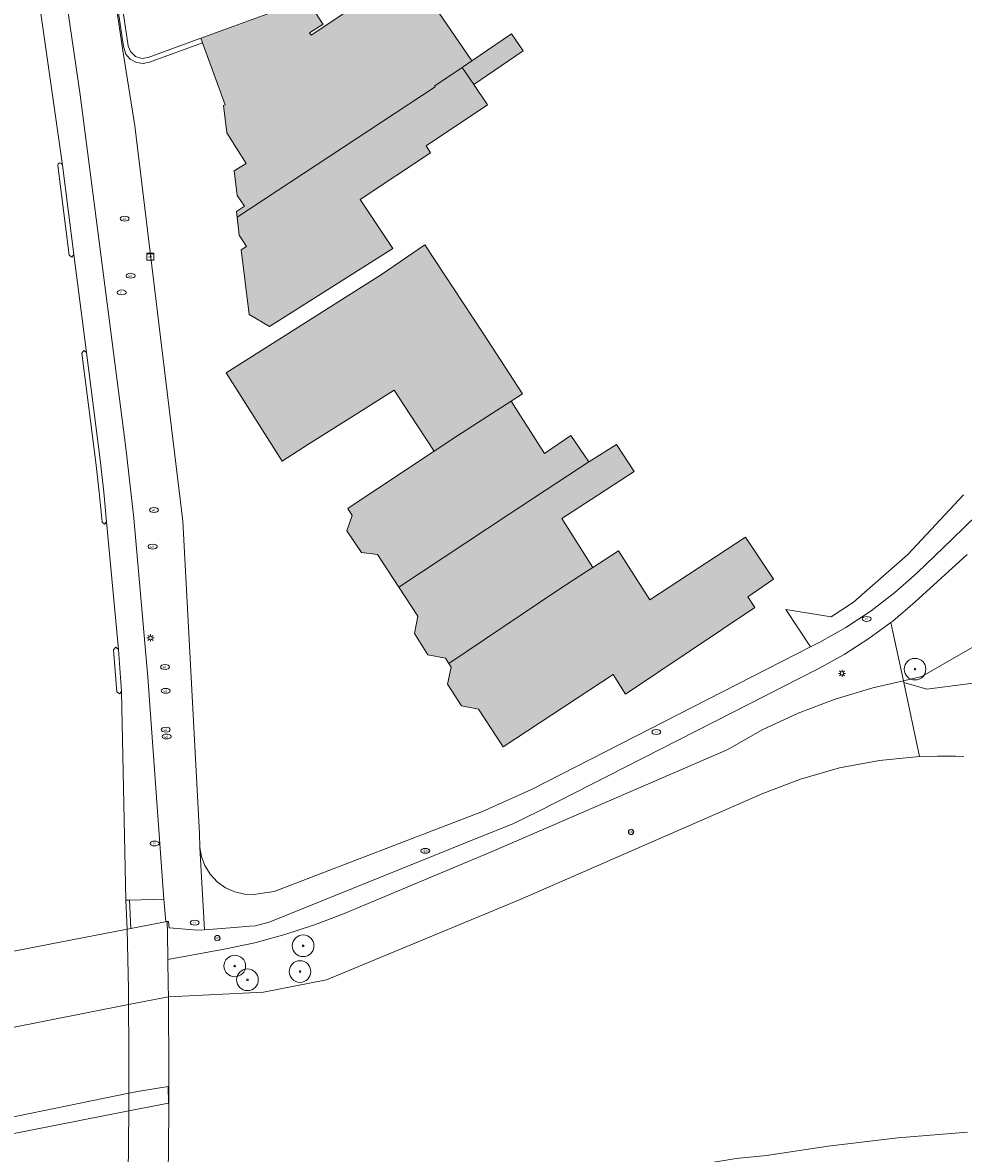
# Model space of a CAD drawing. Header units: metres. Extents: x 196496 to 197479, y 355139 to 356324.
# Tile 32 of 144: x 197096 to 197161, y 355285 to 355363. Entities that reach past the tile are written whole.
import ezdxf
from ezdxf.enums import TextEntityAlignment as Align

# ---------------------------------------------------------------- set-up
doc = ezdxf.new("R2010")
doc.units = ezdxf.units.M
doc.layers.get('0').update_dxf_attribs({"color": 252, "lineweight": 18})
for name, color, linetype, lineweight in [('B-WE-GR-BOOM-S', 252, 'Continuous', 18), ('B-WE-GR-GRAS-GV', 252, 'Continuous', 18), ('B-WE-GW-TALUD_KRUIN-G', 252, 'Continuous', 18), ('B-WE-IE-MEUBILAIR-S', 252, 'Continuous', 18), ('B-WE-IE-TERREINAFSCHEIDING_KUNSTMATIG_MUUR-GV', 252, 'Continuous', 18), ('B-WE-KW-KUNSTWERK_DEK-GV', 252, 'Continuous', 18), ('B-WE-KW-KUNSTWERK_PIJLER-GV', 252, 'Continuous', 18), ('B-WE-OG-BEBOUWING-GV', 252, 'Continuous', 18), ('B-WE-OG-TERREIN_ERF-GV', 252, 'Continuous', 18), ('B-WE-OG-TERREIN_OEVER-GV', 252, 'Continuous', 18), ('B-WE-OG-WATER_RIVIER-GV', 252, 'Continuous', 18), ('B-WE-VH-GESLOTENVERHARDING_ASFALT-GV', 252, 'Continuous', 18), ('B-WE-VH-OPENVERHARDING_BETONELEMENT-GV', 252, 'Continuous', 18), ('B-WE-VH-OPENVERHARDING_TEGEL-GV', 252, 'Continuous', 18)]:
    doc.layers.add(name, color=color, linetype=linetype, lineweight=lineweight)
doc.layers.add('X-XX-AL-PRESENTATIE_GEBOUW3-V', color=7, linetype='Continuous', lineweight=18, true_color=0xf0f0f0)
doc.styles.add('NLCS-ISO', font='NLCS-ISO.ttf')

# ---------------------------------------------------------------- blocks, each defined once
blk = doc.blocks.new('SIE-MEUBILAIR_KAST_ELEKTRA-SO')
for points in [[(-1, 1), (1, 1), (1, 0.84), (-1, 0.84)], [(-1, 0.76), (1, 0.76), (1, -1), (-1, -1)]]:
    blk.add_lwpolyline(points, close=True)
at = {"style": 'NLCS-ISO'}
blk.add_text('et', height=0.75, dxfattribs=at).set_placement((0, 0), align=Align.MIDDLE_CENTER)
blk = doc.blocks.new('SIE-MEUBILAIR_PAAL_VERKEERSBORD-SO')
blk.add_circle((0, 0), 0.75)
at = {"style": 'NLCS-ISO'}
blk.add_text('vb', height=0.75, dxfattribs=at).set_placement((0, 0.07), align=Align.MIDDLE_CENTER)
blk = doc.blocks.new('SIE-MEUBILAIR_PAAL_LICHTMAST-SO')
for points in [[(-0.62, 0), (-1, 0)], [(-0.71, 0.71), (-0.44, 0.44)], [(0, 1), (0, 0.62)], [(0.44, 0.44), (0.71, 0.71)], [(1, 0), (0.62, 0)], [(-0.71, -0.71), (-0.44, -0.44)], [(0, -0.62), (0, -1)], [(0.44, -0.44), (0.71, -0.71)]]:
    blk.add_lwpolyline(points)
blk.add_circle((0, 0), 0.5)
blk = doc.blocks.new('SIE-MEUBILAIR_PUT_WATERLEIDINGPUT-SO')
blk.add_ellipse((0, 0), major_axis=(1.25, 0), ratio=0.54)
at = {"style": 'NLCS-ISO'}
blk.add_text('wl', height=0.75, dxfattribs=at).set_placement((-0.14, 0), align=Align.MIDDLE_CENTER)
blk = doc.blocks.new('SIE-MEUBILAIR_PUT_RIOOLPUT-SO')
blk.add_ellipse((0, 0), major_axis=(1.25, 0), ratio=0.54)
at = {"style": 'NLCS-ISO'}
blk.add_text('ri', height=0.75, dxfattribs=at).set_placement((-0.04, 0.07), align=Align.MIDDLE_CENTER)
blk = doc.blocks.new('SIE-MEUBILAIR_PUT_GASPUT-SO')
blk.add_ellipse((0, 0), major_axis=(1.25, 0), ratio=0.54)
at = {"style": 'NLCS-ISO'}
blk.add_text('gas ', height=0.75, dxfattribs=at).set_placement((0.53, 0.16), align=Align.MIDDLE_CENTER)
blk = doc.blocks.new('SGR-BOOM_GBKN-SO')
at = {"color": 0, "linetype": 'ByBlock', "lineweight": 18}
for radius in [3, 0.225]:
    blk.add_circle((0, 0), radius, dxfattribs=at)

msp = doc.modelspace()

# ---------------------------------------------------------------- hatches: boundary and pattern name
at = {"layer": 'X-XX-AL-PRESENTATIE_GEBOUW3-V'}
for points in [[(197108.116, 355361.646), (197109.671, 355357.359), (197109.558, 355357.305), (197109.786, 355355.41), (197111.143, 355353.278), (197110.312, 355352.784), (197110.509, 355351.063), (197111.012, 355350.325), (197110.461, 355349.949), (197110.508, 355349.557), (197124.235, 355358.609), (197124.198, 355358.665), (197126.094, 355359.938), (197126.775, 355360.395), (197122.456, 355366.729), (197115.632, 355362.19), (197115.52, 355362.346), (197116.459, 355362.945), (197116.336, 355363.139), (197115.36, 355364.676), (197107.998, 355361.972), (197108, 355361.966)], [(197126.903, 355358.753), (197130.327, 355361.089), (197129.521, 355362.269), (197126.775, 355360.395), (197126.094, 355359.938)], [(197110.508, 355349.557), (197110.657, 355348.311), (197111.148, 355347.534), (197110.778, 355347.298), (197111.331, 355342.822), (197112.762, 355341.986), (197121.294, 355347.395), (197119.037, 355350.79), (197123.918, 355354.034), (197123.609, 355354.508), (197127.851, 355357.362), (197126.903, 355358.753), (197126.094, 355359.938), (197124.198, 355358.665), (197124.235, 355358.609)], [(197122.482, 355335.903), (197124.156, 355333.331), (197125.809, 355334.429), (197129.488, 355336.814), (197130.273, 355337.323), (197127.543, 355341.534), (197123.506, 355347.636), (197120.512, 355345.579), (197109.749, 355338.763), (197113.617, 355332.654), (197115.461, 355333.822), (197119.313, 355336.261), (197121.392, 355337.578)], [(197124.156, 355333.331), (197118.351, 355329.473), (197118.176, 355329.357), (197118.487, 355328.889), (197118.119, 355327.813), (197119.122, 355326.305), (197120.243, 355326.183), (197121.716, 355323.904), (197129.354, 355328.961), (197132.657, 355331.148), (197134.884, 355332.608), (197133.641, 355334.431), (197131.814, 355333.173), (197129.488, 355336.814), (197125.809, 355334.429)], [(197134.884, 355332.608), (197132.657, 355331.148), (197129.354, 355328.961), (197121.716, 355323.904), (197123.018, 355321.891), (197122.8, 355320.696), (197123.723, 355319.215), (197124.942, 355318.984), (197125.171, 355318.619), (197132.72, 355323.708), (197134.791, 355325.035), (197135.154, 355325.272), (197132.996, 355328.658), (197135.05, 355329.996), (197138.022, 355331.931), (197136.795, 355333.811)], [(197125.171, 355318.619), (197125.331, 355318.364), (197125.093, 355317.173), (197126.061, 355315.674), (197127.222, 355315.442), (197128.942, 355312.844), (197136.576, 355317.846), (197137.43, 355316.482), (197146.382, 355322.495), (197145.888, 355323.231), (197147.667, 355324.474), (197145.738, 355327.377), (197139.101, 355323.034), (197136.941, 355326.432), (197135.154, 355325.272), (197134.791, 355325.035), (197132.72, 355323.708)]]:
    msp.add_hatch(color=256, dxfattribs=at).paths.add_polyline_path(points)

# ---------------------------------------------------------------- linework, layer by layer
at = {"layer": 'B-WE-GR-GRAS-GV', "flags": 128}
msp.add_lwpolyline([(197105.659, 355300.722), (197105.676, 355299.911), (197105.708, 355298.099), (197109.616, 355298.811), (197111.726, 355299.255), (197113.812, 355299.814), (197115.864, 355300.485), (197117.874, 355301.266), (197128.337, 355305.658), (197144.516, 355312.658), (197146.895, 355314.006), (197149.376, 355315.174), (197151.938, 355316.15), (197154.56, 355316.926), (197156.675, 355317.421), (197155.95, 355320.81), (197155.807, 355321.461), (197154.292, 355320.338), (197152.565, 355319.228), (197150.772, 355318.238), (197131.424, 355308.372), (197129.569, 355307.465), (197127.642, 355306.723), (197112.724, 355300.675), (197111.785, 355300.421), (197111.368, 355300.39), (197110.332, 355300.313), (197108.253, 355300.158), (197107.738, 355300.12), (197105.792, 355300.284), (197105.756, 355300.717)], close=True, dxfattribs=at)
msp.add_lwpolyline([(197162.798, 355320.515), (197157.954, 355317.721), (197156.675, 355317.421), (197156.702, 355317.294), (197158.291, 355316.824), (197161.693, 355317.285)], dxfattribs=at)
at = {"layer": 'B-WE-GW-TALUD_KRUIN-G', "flags": 128}
msp.add_lwpolyline([(197207.676, 355315.412), (197207.021, 355315.65), (197206.167, 355316.175), (197205.448, 355316.844), (197205.17, 355317.114), (197204.853, 355317.338), (197196.216, 355322.493), (197195.523, 355322.776), (197194.778, 355322.841), (197194.414, 355322.792), (197194.062, 355322.689), (197191.253, 355321.637), (197190.668, 355321.496), (197190.066, 355321.499), (197184.432, 355322.217), (197182.653, 355322.205), (197176.022, 355324.071), (197175.482, 355324.161), (197174.936, 355324.131), (197168.996, 355323.14), (197162.798, 355320.515), (197157.954, 355317.721), (197156.675, 355317.421)], dxfattribs=at)
at = {"layer": 'B-WE-IE-TERREINAFSCHEIDING_KUNSTMATIG_MUUR-GV', "flags": 128}
msp.add_lwpolyline([(197108.116, 355361.646), (197108, 355361.966), (197104.339, 355360.627), (197103.912, 355360.567), (197103.457, 355360.71), (197103.114, 355361.041), (197102.963, 355361.445), (197102.615, 355363.78), (197102.735, 355363.784), (197102.672, 355364.3), (197102.14, 355364.204), (197102.212, 355363.72), (197102.278, 355363.73), (197102.627, 355361.395), (197102.799, 355360.866), (197103.101, 355360.527), (197103.523, 355360.295), (197104, 355360.222), (197104.446, 355360.306)], close=True, dxfattribs=at)
at = {"layer": 'B-WE-KW-KUNSTWERK_DEK-GV', "flags": 128}
msp.add_lwpolyline([(197105.732, 355283.075), (197105.771, 355287.486), (197105.771, 355291.898), (197105.76, 355293.704), (197105.744, 355295.51), (197105.734, 355296.324), (197105.708, 355298.099), (197105.676, 355299.911), (197105.659, 355300.722), (197103.148, 355300.235), (197102.888, 355300.185), (197094.423, 355298.543), (197094.092, 355298.479), (197092.21, 355298.114), (197091.624, 355298), (197091.648, 355295.993), (197091.686, 355292.734), (197091.697, 355291.489), (197091.692, 355286.506), (197091.684, 355285.354), (197091.68, 355284.973), (197091.567, 355278.415)], dxfattribs=at)
at = {"layer": 'B-WE-KW-KUNSTWERK_PIJLER-GV', "flags": 128}
msp.add_lwpolyline([(197094.458, 355285.904), (197102.997, 355287.588), (197105.748, 355288.125), (197105.739, 355289.288), (197103.75, 355288.964), (197103.002, 355288.812), (197094.467, 355287.071), (197091.692, 355286.506), (197091.64, 355286.495), (197091.677, 355285.353), (197091.684, 355285.354)], close=True, dxfattribs=at)
at = {"layer": 'B-WE-OG-BEBOUWING-GV', "flags": 128}
for points in [[(197108.116, 355361.646), (197109.671, 355357.359), (197109.558, 355357.305), (197109.786, 355355.41), (197111.143, 355353.278), (197110.312, 355352.784), (197110.509, 355351.063), (197111.012, 355350.325), (197110.461, 355349.949), (197110.508, 355349.557), (197124.235, 355358.609), (197124.198, 355358.665), (197126.094, 355359.938), (197126.775, 355360.395), (197122.456, 355366.729), (197115.632, 355362.19), (197115.52, 355362.346), (197116.459, 355362.945), (197116.336, 355363.139), (197115.36, 355364.676), (197107.998, 355361.972), (197108, 355361.966)], [(197126.903, 355358.753), (197130.327, 355361.089), (197129.521, 355362.269), (197126.775, 355360.395), (197126.094, 355359.938)], [(197110.508, 355349.557), (197110.657, 355348.311), (197111.148, 355347.534), (197110.778, 355347.298), (197111.331, 355342.822), (197112.762, 355341.986), (197121.294, 355347.395), (197119.037, 355350.79), (197123.918, 355354.034), (197123.609, 355354.508), (197127.851, 355357.362), (197126.903, 355358.753), (197126.094, 355359.938), (197124.198, 355358.665), (197124.235, 355358.609)], [(197122.482, 355335.903), (197124.156, 355333.331), (197125.809, 355334.429), (197129.488, 355336.814), (197130.273, 355337.323), (197127.543, 355341.534), (197123.506, 355347.636), (197120.512, 355345.579), (197109.749, 355338.763), (197113.617, 355332.654), (197115.461, 355333.822), (197119.313, 355336.261), (197121.392, 355337.578)], [(197124.156, 355333.331), (197118.351, 355329.473), (197118.176, 355329.357), (197118.487, 355328.889), (197118.119, 355327.813), (197119.122, 355326.305), (197120.243, 355326.183), (197121.716, 355323.904), (197129.354, 355328.961), (197132.657, 355331.148), (197134.884, 355332.608), (197133.641, 355334.431), (197131.814, 355333.173), (197129.488, 355336.814), (197125.809, 355334.429)], [(197134.884, 355332.608), (197132.657, 355331.148), (197129.354, 355328.961), (197121.716, 355323.904), (197123.018, 355321.891), (197122.8, 355320.696), (197123.723, 355319.215), (197124.942, 355318.984), (197125.171, 355318.619), (197132.72, 355323.708), (197134.791, 355325.035), (197135.154, 355325.272), (197132.996, 355328.658), (197135.05, 355329.996), (197138.022, 355331.931), (197136.795, 355333.811)], [(197125.171, 355318.619), (197125.331, 355318.364), (197125.093, 355317.173), (197126.061, 355315.674), (197127.222, 355315.442), (197128.942, 355312.844), (197136.576, 355317.846), (197137.43, 355316.482), (197146.382, 355322.495), (197145.888, 355323.231), (197147.667, 355324.474), (197145.738, 355327.377), (197139.101, 355323.034), (197136.941, 355326.432), (197135.154, 355325.272), (197134.791, 355325.035), (197132.72, 355323.708)]]:
    msp.add_lwpolyline(points, close=True, dxfattribs=at)
at = {"layer": 'B-WE-OG-TERREIN_ERF-GV', "flags": 128}
for points in [[(197098.034, 355392.119), (197102.562, 355361.266), (197103.417, 355355.886), (197106.747, 355328.491), (197107.901, 355306.823), (197107.928, 355305.864), (197108.04, 355305.235), (197108.277, 355304.603), (197108.644, 355304.006), (197109.131, 355303.482), (197109.712, 355303.065), (197110.35, 355302.776), (197111.007, 355302.62), (197111.645, 355302.588), (197113.079, 355302.804), (197127.499, 355308.36), (197130.953, 355309.904), (197150.231, 355319.766), (197150.88, 355320.098), (197152.695, 355321.111), (197154.435, 355322.257), (197156.087, 355323.528), (197157.637, 355324.913), (197160.061, 355327.241), (197169.559, 355336.484)], [(197098.034, 355392.119), (197102.562, 355361.266), (197103.417, 355355.886), (197106.747, 355328.491), (197107.901, 355306.823), (197107.928, 355305.864), (197108.04, 355305.235), (197108.277, 355304.603), (197108.644, 355304.006), (197109.131, 355303.482), (197109.712, 355303.065), (197110.35, 355302.776), (197111.007, 355302.62), (197111.645, 355302.588), (197113.079, 355302.804), (197127.499, 355308.36), (197130.953, 355309.904), (197150.231, 355319.766), (197148.524, 355322.353), (197151.675, 355321.853), (197153.219, 355322.871), (197156.993, 355326.181), (197160.837, 355330.316)], [(197116.336, 355363.139), (197116.459, 355362.945), (197115.52, 355362.346), (197115.632, 355362.19), (197122.456, 355366.729), (197126.775, 355360.395), (197129.521, 355362.269), (197130.327, 355361.089), (197126.903, 355358.753), (197127.851, 355357.362), (197123.609, 355354.508), (197123.918, 355354.034), (197119.037, 355350.79), (197121.294, 355347.395), (197112.762, 355341.986), (197111.331, 355342.822), (197110.778, 355347.298), (197111.148, 355347.534), (197110.657, 355348.311), (197110.508, 355349.557), (197110.461, 355349.949), (197111.012, 355350.325), (197110.509, 355351.063), (197110.312, 355352.784), (197111.143, 355353.278), (197109.786, 355355.41), (197109.558, 355357.305), (197109.671, 355357.359), (197108.116, 355361.646), (197104.446, 355360.306), (197104, 355360.222), (197103.523, 355360.295), (197103.101, 355360.527), (197102.799, 355360.866), (197102.627, 355361.395), (197102.278, 355363.73)], [(197116.336, 355363.139), (197116.459, 355362.945), (197115.52, 355362.346), (197115.632, 355362.19), (197122.456, 355366.729), (197126.775, 355360.395), (197129.521, 355362.269), (197130.327, 355361.089), (197126.903, 355358.753), (197127.851, 355357.362), (197123.609, 355354.508), (197123.918, 355354.034), (197119.037, 355350.79), (197121.294, 355347.395), (197112.762, 355341.986), (197111.331, 355342.822), (197110.778, 355347.298), (197111.148, 355347.534), (197110.657, 355348.311), (197110.508, 355349.557), (197110.461, 355349.949), (197111.012, 355350.325), (197110.509, 355351.063), (197110.312, 355352.784), (197111.143, 355353.278), (197109.786, 355355.41), (197109.558, 355357.305), (197109.671, 355357.359), (197108.116, 355361.646), (197104.446, 355360.306), (197104, 355360.222), (197103.523, 355360.295), (197103.101, 355360.527), (197102.799, 355360.866), (197102.627, 355361.395), (197102.278, 355363.73)], [(197102.615, 355363.78), (197102.963, 355361.445), (197103.114, 355361.041), (197103.457, 355360.71), (197103.912, 355360.567), (197104.339, 355360.627), (197108, 355361.966), (197107.998, 355361.972), (197115.36, 355364.676)], [(197102.615, 355363.78), (197102.963, 355361.445), (197103.114, 355361.041), (197103.457, 355360.71), (197103.912, 355360.567), (197104.339, 355360.627), (197108, 355361.966), (197107.998, 355361.972), (197115.36, 355364.676)], [(197161.105, 355326.162), (197157.501, 355322.887), (197155.941, 355321.56), (197155.807, 355321.461), (197155.95, 355320.81), (197156.675, 355317.421), (197157.954, 355317.721), (197162.798, 355320.515)]]:
    msp.add_lwpolyline(points, dxfattribs=at)
msp.add_lwpolyline([(197145.888, 355323.231), (197146.382, 355322.495), (197137.43, 355316.482), (197136.576, 355317.846), (197128.942, 355312.844), (197127.222, 355315.442), (197126.061, 355315.674), (197125.093, 355317.173), (197125.331, 355318.364), (197125.171, 355318.619), (197124.942, 355318.984), (197123.723, 355319.215), (197122.8, 355320.696), (197123.018, 355321.891), (197121.716, 355323.904), (197120.243, 355326.183), (197119.122, 355326.305), (197118.119, 355327.813), (197118.487, 355328.889), (197118.176, 355329.357), (197118.351, 355329.473), (197124.156, 355333.331), (197122.482, 355335.903), (197121.392, 355337.578), (197119.313, 355336.261), (197115.461, 355333.822), (197113.617, 355332.654), (197109.749, 355338.763), (197120.512, 355345.579), (197123.506, 355347.636), (197127.543, 355341.534), (197130.273, 355337.323), (197129.488, 355336.814), (197131.814, 355333.173), (197133.641, 355334.431), (197134.884, 355332.608), (197136.795, 355333.811), (197138.022, 355331.931), (197135.05, 355329.996), (197132.996, 355328.658), (197135.154, 355325.272), (197136.941, 355326.432), (197139.101, 355323.034), (197145.738, 355327.377), (197147.667, 355324.474)], close=True, dxfattribs=at)
msp.add_lwpolyline([(197145.888, 355323.231), (197146.382, 355322.495), (197137.43, 355316.482), (197136.576, 355317.846), (197128.942, 355312.844), (197127.222, 355315.442), (197126.061, 355315.674), (197125.093, 355317.173), (197125.331, 355318.364), (197125.171, 355318.619), (197124.942, 355318.984), (197123.723, 355319.215), (197122.8, 355320.696), (197123.018, 355321.891), (197121.716, 355323.904), (197120.243, 355326.183), (197119.122, 355326.305), (197118.119, 355327.813), (197118.487, 355328.889), (197118.176, 355329.357), (197118.351, 355329.473), (197124.156, 355333.331), (197122.482, 355335.903), (197121.392, 355337.578), (197119.313, 355336.261), (197115.461, 355333.822), (197113.617, 355332.654), (197109.749, 355338.763), (197120.512, 355345.579), (197123.506, 355347.636), (197127.543, 355341.534), (197130.273, 355337.323), (197129.488, 355336.814), (197131.814, 355333.173), (197133.641, 355334.431), (197134.884, 355332.608), (197136.795, 355333.811), (197138.022, 355331.931), (197135.05, 355329.996), (197132.996, 355328.658), (197135.154, 355325.272), (197136.941, 355326.432), (197139.101, 355323.034), (197145.738, 355327.377), (197147.667, 355324.474)], close=True, dxfattribs=at)
at = {"layer": 'B-WE-OG-TERREIN_OEVER-GV', "flags": 128}
for points in [[(197094.472, 355293.284), (197102.985, 355294.965), (197102.989, 355294.966), (197105.744, 355295.51), (197112.346, 355295.832), (197116.69, 355296.686), (197130.125, 355302.24), (197146.935, 355309.6), (197149.548, 355310.606), (197152.252, 355311.374), (197155.014, 355311.894), (197157.801, 355312.16), (197156.702, 355317.294), (197156.675, 355317.421), (197154.56, 355316.926), (197151.938, 355316.15), (197149.376, 355315.174), (197146.895, 355314.006), (197144.516, 355312.658), (197128.337, 355305.658), (197117.874, 355301.266), (197115.864, 355300.485), (197113.812, 355299.814), (197111.726, 355299.255), (197109.616, 355298.811), (197105.708, 355298.099), (197105.676, 355299.911), (197105.659, 355300.722), (197103.148, 355300.235), (197102.888, 355300.185), (197094.423, 355298.543)], [(197161.124, 355286.126), (197156.281, 355285.713), (197151.453, 355285.141), (197147.195, 355284.502), (197145.078, 355284.299), (197142.982, 355283.937), (197140.92, 355283.419), (197139.483, 355282.941)]]:
    msp.add_lwpolyline(points, dxfattribs=at)
at = {"layer": 'B-WE-OG-TERREIN_OEVER-GV'}
msp.add_lwpolyline([(197161.693, 355317.285), (197158.291, 355316.824), (197156.702, 355317.294), (197157.801, 355312.16), (197159.045, 355312.198), (197160.29, 355312.185), (197160.868, 355312.167)], dxfattribs=at)
at = {"layer": 'B-WE-OG-WATER_RIVIER-GV', "flags": 128}
for points in [[(197160.868, 355312.167), (197160.29, 355312.185), (197159.045, 355312.198), (197157.801, 355312.16), (197155.014, 355311.894), (197152.252, 355311.374), (197149.548, 355310.606), (197146.935, 355309.6), (197130.125, 355302.24), (197116.69, 355296.686), (197112.346, 355295.832), (197105.744, 355295.51), (197102.989, 355294.966), (197102.985, 355294.965), (197094.472, 355293.284), (197091.686, 355292.734), (197091.618, 355292.721), (197091.589, 355293.394)], [(197139.483, 355282.941), (197140.92, 355283.419), (197142.982, 355283.937), (197145.078, 355284.299), (197147.195, 355284.502), (197151.453, 355285.141), (197156.281, 355285.713), (197161.124, 355286.126)]]:
    msp.add_lwpolyline(points, dxfattribs=at)
msp.add_lwpolyline([(197091.684, 355285.354), (197091.677, 355285.353), (197091.64, 355286.495), (197091.692, 355286.506), (197094.467, 355287.071), (197103.002, 355288.812), (197103.75, 355288.964), (197105.739, 355289.288), (197105.748, 355288.125), (197102.997, 355287.588), (197094.458, 355285.904)], close=True, dxfattribs=at)
at = {"layer": 'B-WE-VH-GESLOTENVERHARDING_ASFALT-GV', "flags": 128}
for points in [[(197096.346, 355367.603), (197098.398, 355353.17), (197099.188, 355346.979), (197100.075, 355340.182), (197101.038, 355332.561), (197101.262, 355330.506), (197101.467, 355328.449), (197102.277, 355319.593), (197102.503, 355316.676), (197102.798, 355302.205), (197103.06, 355302.211), (197105.421, 355302.266), (197104.317, 355317.671), (197103.339, 355328.689), (197102.805, 355333.577), (197099.621, 355358.045), (197098.183, 355368.038)], [(197094.423, 355298.543), (197102.888, 355300.185), (197102.798, 355302.205), (197102.503, 355316.676), (197102.348, 355316.504), (197102.174, 355316.656), (197101.952, 355319.574), (197102.105, 355319.749), (197102.277, 355319.593), (197101.467, 355328.449), (197101.321, 355328.271), (197101.147, 355328.422), (197100.944, 355330.486), (197100.713, 355332.545), (197099.749, 355340.143), (197099.892, 355340.327), (197100.075, 355340.182), (197099.188, 355346.979), (197099.057, 355346.786), (197098.869, 355346.925), (197098.072, 355353.141), (197098.107, 355353.265), (197098.22, 355353.325), (197098.342, 355353.286), (197098.398, 355353.17), (197096.346, 355367.603)], [(197169.559, 355336.484), (197160.061, 355327.241), (197157.637, 355324.913), (197156.087, 355323.528), (197154.435, 355322.257), (197152.695, 355321.111), (197150.88, 355320.098), (197150.231, 355319.766), (197130.953, 355309.904), (197127.499, 355308.36), (197113.079, 355302.804), (197111.645, 355302.588), (197111.007, 355302.62), (197110.35, 355302.776), (197109.712, 355303.065), (197109.131, 355303.482), (197108.644, 355304.006), (197108.277, 355304.603), (197108.04, 355305.235), (197107.928, 355305.864), (197108.253, 355300.158), (197110.332, 355300.313), (197111.368, 355300.39), (197111.785, 355300.421), (197112.724, 355300.675), (197127.642, 355306.723), (197129.569, 355307.465), (197131.424, 355308.372), (197150.772, 355318.238), (197152.565, 355319.228), (197154.292, 355320.338), (197155.807, 355321.461), (197155.941, 355321.56), (197157.501, 355322.887), (197161.105, 355326.162)], [(197102.952, 355283.122), (197102.997, 355287.588), (197103.002, 355288.812), (197103.001, 355291.916), (197102.989, 355294.966), (197102.986, 355296.028), (197102.888, 355300.185), (197094.423, 355298.543), (197094.457, 355295.597), (197094.472, 355293.284), (197094.467, 355287.071), (197094.458, 355285.904), (197094.404, 355281.63)]]:
    msp.add_lwpolyline(points, dxfattribs=at)
at = {"layer": 'B-WE-VH-OPENVERHARDING_BETONELEMENT-GV', "flags": 128}
for points in [[(197098.398, 355353.17), (197098.342, 355353.286), (197098.22, 355353.325), (197098.107, 355353.265), (197098.072, 355353.141), (197098.869, 355346.925), (197099.057, 355346.786), (197099.188, 355346.979)], [(197101.467, 355328.449), (197101.262, 355330.506), (197101.038, 355332.561), (197100.075, 355340.182), (197099.892, 355340.327), (197099.749, 355340.143), (197100.713, 355332.545), (197100.944, 355330.486), (197101.147, 355328.422), (197101.321, 355328.271)], [(197102.277, 355319.593), (197102.105, 355319.749), (197101.952, 355319.574), (197102.174, 355316.656), (197102.348, 355316.504), (197102.503, 355316.676)], [(197102.798, 355302.205), (197102.888, 355300.185), (197103.148, 355300.235), (197103.06, 355302.211)]]:
    msp.add_lwpolyline(points, close=True, dxfattribs=at)
at = {"layer": 'B-WE-VH-OPENVERHARDING_TEGEL-GV', "flags": 128}
for points in [[(197098.183, 355368.038), (197099.621, 355358.045), (197102.805, 355333.577), (197103.339, 355328.689), (197104.317, 355317.671), (197105.421, 355302.266), (197105.557, 355300.728), (197105.659, 355300.722), (197105.756, 355300.717), (197105.792, 355300.284), (197107.738, 355300.12), (197108.253, 355300.158), (197107.928, 355305.864), (197107.901, 355306.823), (197106.747, 355328.491), (197103.417, 355355.886), (197102.562, 355361.266), (197098.034, 355392.119)], [(197105.732, 355283.075), (197105.771, 355287.486), (197105.771, 355291.898), (197105.76, 355293.704), (197105.744, 355295.51), (197105.734, 355296.324), (197105.708, 355298.099), (197105.676, 355299.911), (197105.659, 355300.722), (197103.148, 355300.235), (197102.888, 355300.185), (197102.986, 355296.028), (197102.989, 355294.966), (197103.001, 355291.916), (197103.002, 355288.812), (197102.997, 355287.588), (197102.952, 355283.122)]]:
    msp.add_lwpolyline(points, dxfattribs=at)
msp.add_lwpolyline([(197105.659, 355300.722), (197105.557, 355300.728), (197105.421, 355302.266), (197103.06, 355302.211), (197103.148, 355300.235)], close=True, dxfattribs=at)

# ---------------------------------------------------------------- block references
at = {"layer": 'B-WE-GR-BOOM-S', "xscale": 0.25, "yscale": 0.25, "zscale": 0.25}
for p in [(197157.482, 355318.223), (197115.082, 355299.04), (197110.343, 355297.639), (197114.865, 355297.256), (197111.224, 355296.683)]:
    msp.add_blockref('SGR-BOOM_GBKN-SO', p, dxfattribs=at)
at = {"layer": 'B-WE-IE-MEUBILAIR-S', "xscale": 0.25, "yscale": 0.25, "zscale": 0.25}
for name, p in [('SIE-MEUBILAIR_PUT_WATERLEIDINGPUT-SO', (197102.722, 355349.461)), ('SIE-MEUBILAIR_KAST_ELEKTRA-SO', (197104.493, 355346.827)), ('SIE-MEUBILAIR_PUT_WATERLEIDINGPUT-SO', (197103.12, 355345.502)), ('SIE-MEUBILAIR_PUT_RIOOLPUT-SO', (197102.501, 355344.346)), ('SIE-MEUBILAIR_PUT_WATERLEIDINGPUT-SO', (197104.75, 355329.26)), ('SIE-MEUBILAIR_PUT_WATERLEIDINGPUT-SO', (197104.644, 355326.72)), ('SIE-MEUBILAIR_PUT_RIOOLPUT-SO', (197154.134, 355321.706)), ('SIE-MEUBILAIR_PAAL_LICHTMAST-SO', (197104.503, 355320.389)), ('SIE-MEUBILAIR_PUT_WATERLEIDINGPUT-SO', (197105.51, 355318.373)), ('SIE-MEUBILAIR_PAAL_LICHTMAST-SO', (197152.424, 355317.932)), ('SIE-MEUBILAIR_PUT_WATERLEIDINGPUT-SO', (197105.559, 355316.723)), ('SIE-MEUBILAIR_PUT_WATERLEIDINGPUT-SO', (197105.566, 355314.025)), ('SIE-MEUBILAIR_PUT_WATERLEIDINGPUT-SO', (197105.618, 355313.549)), ('SIE-MEUBILAIR_PUT_RIOOLPUT-SO', (197139.557, 355313.866)), ('SIE-MEUBILAIR_PAAL_VERKEERSBORD-SO', (197137.806, 355306.936)), ('SIE-MEUBILAIR_PUT_RIOOLPUT-SO', (197104.786, 355306.135)), ('SIE-MEUBILAIR_PUT_GASPUT-SO', (197123.549, 355305.622)), ('SIE-MEUBILAIR_PUT_RIOOLPUT-SO', (197107.574, 355300.646)), ('SIE-MEUBILAIR_PAAL_VERKEERSBORD-SO', (197109.141, 355299.573))]:
    msp.add_blockref(name, p, dxfattribs=at)

doc.saveas('drawing.dxf')
